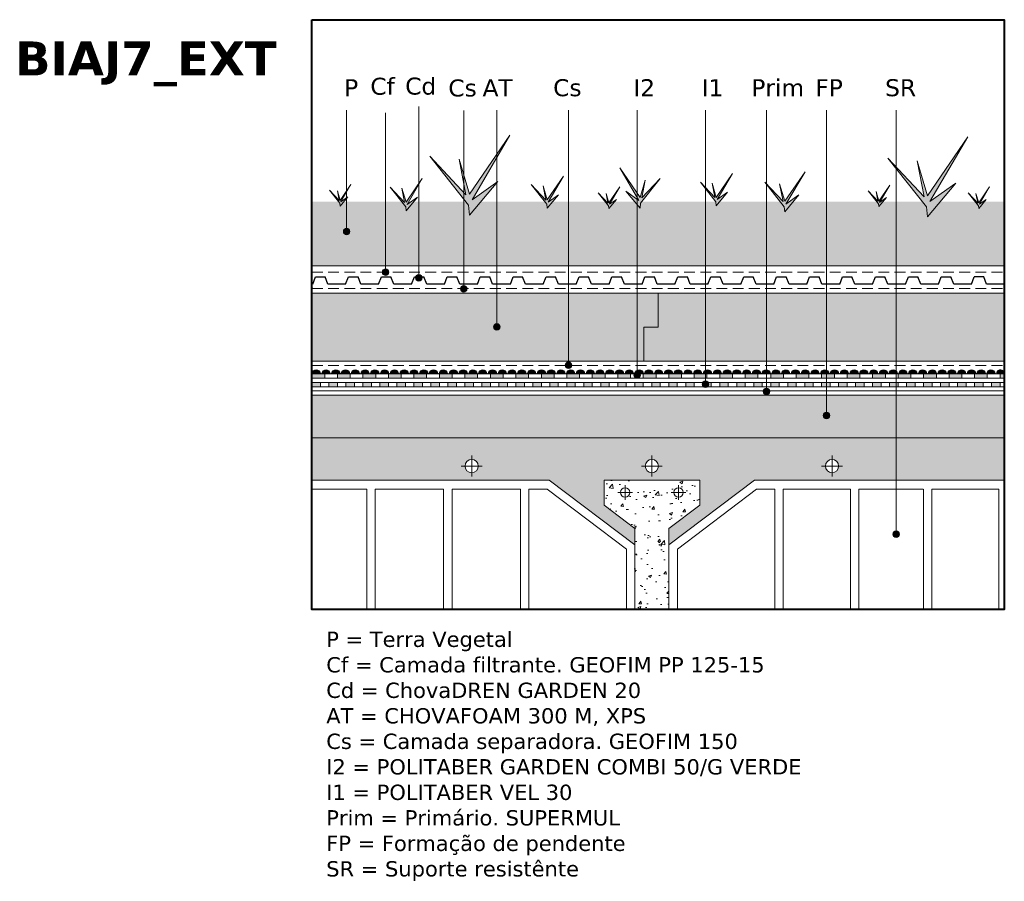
# Model space of a CAD drawing. Header units: metres. Extents: x 321 to 537, y 134 to 342.
# Tile 4 of 9: x 321 to 436, y 241 to 342. Entities that reach past the tile are written whole.
import ezdxf

# ---------------------------------------------------------------- set-up
doc = ezdxf.new("R2010")
doc.units = ezdxf.units.M
doc.header["$LTSCALE"] = 0.2
doc.linetypes.add('TRAZOS2', pattern=[9.525, 6.35, -3.175])
doc.layers.get('0').update_dxf_attribs({"lineweight": 13})
doc.layers.add('Sombreados', color=7, linetype='Continuous', lineweight=13)
doc.layers.add('Textos', color=7, linetype='Continuous')

msp = doc.modelspace()

# ---------------------------------------------------------------- hatches: boundary and pattern name
for points in [[(354.96, 300.69), (355.34, 300.69, -1), (355.58, 300.69), (355.96, 300.69, 1)], [(356.11, 300.69), (356.49, 300.69, -1), (356.73, 300.69), (357.11, 300.69, 1)], [(357.26, 300.69), (357.64, 300.69, -1), (357.88, 300.69), (358.26, 300.69, 1)], [(358.41, 300.69), (358.79, 300.69, -1), (359.04, 300.69), (359.41, 300.69, 1)], [(359.56, 300.69), (359.94, 300.69, -1), (360.19, 300.69), (360.56, 300.69, 1)], [(360.71, 300.69), (361.09, 300.69, -1), (361.34, 300.69), (361.71, 300.69, 1)], [(361.86, 300.69), (362.24, 300.69, -1), (362.49, 300.69), (362.86, 300.69, 1)], [(363.01, 300.69), (363.39, 300.69, -1), (363.64, 300.69), (364.01, 300.69, 1)], [(364.16, 300.69), (364.54, 300.69, -1), (364.79, 300.69), (365.16, 300.69, 1)], [(365.32, 300.69), (365.69, 300.69, -1), (365.94, 300.69), (366.32, 300.69, 1)], [(366.47, 300.69), (366.84, 300.69, -1), (367.09, 300.69), (367.47, 300.69, 1)], [(367.62, 300.69), (367.99, 300.69, -1), (368.24, 300.69), (368.62, 300.69, 1)], [(368.77, 300.69), (369.14, 300.69, -1), (369.39, 300.69), (369.77, 300.69, 1)], [(369.92, 300.69), (370.29, 300.69, -1), (370.54, 300.69), (370.92, 300.69, 1)], [(371.11, 300.69), (371.49, 300.69, -1), (371.73, 300.69), (372.11, 300.69, 1)], [(372.26, 300.69), (372.64, 300.69, -1), (372.88, 300.69), (373.26, 300.69, 1)], [(373.41, 300.69), (373.79, 300.69, -1), (374.04, 300.69), (374.41, 300.69, 1)], [(374.56, 300.69), (374.94, 300.69, -1), (375.19, 300.69), (375.56, 300.69, 1)], [(375.71, 300.69), (376.09, 300.69, -1), (376.34, 300.69), (376.71, 300.69, 1)], [(376.86, 300.69), (377.24, 300.69, -1), (377.49, 300.69), (377.86, 300.69, 1)], [(378.01, 300.69), (378.39, 300.69, -1), (378.64, 300.69), (379.01, 300.69, 1)], [(379.16, 300.69), (379.54, 300.69, -1), (379.79, 300.69), (380.16, 300.69, 1)], [(380.32, 300.69), (380.69, 300.69, -1), (380.94, 300.69), (381.32, 300.69, 1)], [(381.47, 300.69), (381.84, 300.69, -1), (382.09, 300.69), (382.47, 300.69, 1)], [(382.62, 300.69), (382.99, 300.69, -1), (383.24, 300.69), (383.62, 300.69, 1)], [(383.77, 300.69), (384.14, 300.69, -1), (384.39, 300.69), (384.77, 300.69, 1)], [(384.92, 300.69), (385.29, 300.69, -1), (385.54, 300.69), (385.92, 300.69, 1)], [(386.07, 300.69), (386.45, 300.69, -1), (386.69, 300.69), (387.07, 300.69, 1)], [(387.22, 300.69), (387.6, 300.69, -1), (387.84, 300.69), (388.22, 300.69, 1)], [(388.37, 300.69), (388.75, 300.69, -1), (388.99, 300.69), (389.37, 300.69, 1)], [(389.52, 300.69), (389.9, 300.69, -1), (390.14, 300.69), (390.52, 300.69, 1)], [(390.67, 300.69), (391.05, 300.69, -1), (391.29, 300.69), (391.67, 300.69, 1)], [(391.82, 300.69), (392.2, 300.69, -1), (392.44, 300.69), (392.82, 300.69, 1)], [(392.97, 300.69), (393.35, 300.69, -1), (393.59, 300.69), (393.97, 300.69, 1)], [(394.12, 300.69), (394.5, 300.69, -1), (394.74, 300.69), (395.12, 300.69, 1)], [(395.27, 300.69), (395.65, 300.69, -1), (395.89, 300.69), (396.27, 300.69, 1)], [(396.42, 300.69), (396.8, 300.69, -1), (397.05, 300.69), (397.42, 300.69, 1)], [(397.57, 300.69), (397.95, 300.69, -1), (398.2, 300.69), (398.57, 300.69, 1)], [(398.72, 300.69), (399.1, 300.69, -1), (399.35, 300.69), (399.72, 300.69, 1)], [(399.87, 300.69), (400.25, 300.69, -1), (400.5, 300.69), (400.87, 300.69, 1)], [(401.02, 300.69), (401.4, 300.69, -1), (401.65, 300.69), (402.02, 300.69, 1)], [(402.18, 300.69), (402.55, 300.69, -1), (402.8, 300.69), (403.18, 300.69, 1)], [(403.33, 300.69), (403.7, 300.69, -1), (403.95, 300.69), (404.33, 300.69, 1)], [(404.48, 300.69), (404.85, 300.69, -1), (405.1, 300.69), (405.48, 300.69, 1)], [(405.63, 300.69), (406, 300.69, -1), (406.25, 300.69), (406.63, 300.69, 1)], [(406.78, 300.69), (407.15, 300.69, -1), (407.4, 300.69), (407.78, 300.69, 1)], [(407.93, 300.69), (408.31, 300.69, -1), (408.55, 300.69), (408.93, 300.69, 1)], [(409.08, 300.69), (409.46, 300.69, -1), (409.7, 300.69), (410.08, 300.69, 1)], [(410.23, 300.69), (410.61, 300.69, -1), (410.85, 300.69), (411.23, 300.69, 1)], [(411.38, 300.69), (411.76, 300.69, -1), (412, 300.69), (412.38, 300.69, 1)], [(412.53, 300.69), (412.91, 300.69, -1), (413.15, 300.69), (413.53, 300.69, 1)], [(413.68, 300.69), (414.06, 300.69, -1), (414.3, 300.69), (414.68, 300.69, 1)], [(414.83, 300.69), (415.21, 300.69, -1), (415.45, 300.69), (415.83, 300.69, 1)], [(415.98, 300.69), (416.36, 300.69, -1), (416.6, 300.69), (416.98, 300.69, 1)], [(417.13, 300.69), (417.51, 300.69, -1), (417.75, 300.69), (418.13, 300.69, 1)], [(418.28, 300.69), (418.66, 300.69, -1), (418.91, 300.69), (419.28, 300.69, 1)], [(419.43, 300.69), (419.81, 300.69, -1), (420.06, 300.69), (420.43, 300.69, 1)], [(420.58, 300.69), (420.96, 300.69, -1), (421.21, 300.69), (421.58, 300.69, 1)], [(421.73, 300.69), (422.11, 300.69, -1), (422.36, 300.69), (422.73, 300.69, 1)], [(422.88, 300.69), (423.26, 300.69, -1), (423.51, 300.69), (423.88, 300.69, 1)], [(424.03, 300.69), (424.41, 300.69, -1), (424.66, 300.69), (425.03, 300.69, 1)], [(425.19, 300.69), (425.56, 300.69, -1), (425.81, 300.69), (426.19, 300.69, 1)], [(426.34, 300.69), (426.71, 300.69, -1), (426.96, 300.69), (427.34, 300.69, 1)], [(427.49, 300.69), (427.86, 300.69, -1), (428.11, 300.69), (428.49, 300.69, 1)], [(428.64, 300.69), (429.01, 300.69, -1), (429.26, 300.69), (429.64, 300.69, 1)], [(429.79, 300.69), (430.16, 300.69, -1), (430.41, 300.69), (430.79, 300.69, 1)], [(430.94, 300.69), (431.32, 300.69, -1), (431.56, 300.69), (431.94, 300.69, 1)], [(432.09, 300.69), (432.47, 300.69, -1), (432.71, 300.69), (433.09, 300.69, 1)], [(433.24, 300.69), (433.62, 300.69, -1), (433.86, 300.69), (434.24, 300.69, 1)], [(434.39, 300.69), (434.77, 300.69, -1), (435.01, 300.69), (435.39, 300.69, 1)]]:
    msp.add_hatch(color=1).paths.add_polyline_path(points)
at = {"layer": 'Sombreados'}
for color, points in [(85, [(376.84, 323.35), (373.8, 321.18), (378.25, 328.8), (373.51, 321.85), (372.3, 325.97), (373.09, 321.77), (368.85, 326.3), (373.38, 320.56), (373.51, 319.39)]), (85, [(430.75, 323.13), (427.71, 320.97), (432.17, 328.58), (427.42, 321.63), (426.21, 325.75), (427.01, 321.55), (422.76, 326.08), (427.3, 320.34), (427.42, 319.18)]), (85, [(391.92, 322.2), (393.45, 321.11), (391.21, 324.93), (393.59, 321.45), (394.2, 323.51), (393.8, 321.4), (395.93, 323.68), (393.65, 320.8), (393.59, 320.21)]), (85, [(367.38, 321.49), (366.15, 320.62), (367.95, 323.68), (366.04, 320.89), (365.55, 322.55), (365.87, 320.86), (364.16, 322.68), (365.99, 320.37), (366.04, 319.9)]), (85, [(383.99, 321.78), (382.77, 320.91), (384.56, 323.97), (382.65, 321.18), (382.17, 322.84), (382.49, 321.15), (380.78, 322.97), (382.6, 320.66), (382.65, 320.19)]), (85, [(403.89, 322.07), (402.67, 321.2), (404.46, 324.27), (402.55, 321.47), (402.07, 323.13), (402.38, 321.44), (400.68, 323.26), (402.5, 320.95), (402.55, 320.48)]), (85, [(412.29, 321.76), (410.76, 320.67), (413, 324.49), (410.62, 321.01), (410.01, 323.07), (410.41, 320.97), (408.28, 323.24), (410.55, 320.36), (410.62, 319.78)]), (85, [(359.17, 321.52), (358.35, 320.94), (359.55, 322.98), (358.27, 321.11), (357.95, 322.22), (358.16, 321.09), (357.02, 322.31), (358.24, 320.77), (358.27, 320.45)]), (85, [(390.81, 321.23), (389.99, 320.65), (391.19, 322.69), (389.91, 320.82), (389.59, 321.93), (389.8, 320.8), (388.66, 322.02), (389.88, 320.48), (389.91, 320.16)]), (85, [(422.59, 321.44), (421.77, 320.86), (422.97, 322.91), (421.69, 321.04), (421.37, 322.15), (421.58, 321.02), (420.44, 322.24), (421.66, 320.7), (421.69, 320.38)]), (85, [(434.34, 321.23), (433.53, 320.65), (434.72, 322.69), (433.45, 320.82), (433.12, 321.93), (433.34, 320.8), (432.19, 322.02), (433.41, 320.48), (433.45, 320.16)]), (1, [(436.46, 300.96, 0.748939), (435.54, 300.69), (435.92, 300.69, -1), (436.16, 300.69), (436.46, 300.69)])]:
    msp.add_hatch(color=color, dxfattribs=at).paths.add_polyline_path(points)
h = msp.add_hatch(dxfattribs=at)
h.set_pattern_fill('AR-CONC', color=37, scale=0.005, style=0)
h.set_pattern_definition([(50, (0, -3.8066), (0.9109233, -0.0796954), [0.09525, -1.04775]), (355, (0, -3.8066), (-0.1762141, 0.9552832), [0.0762, -0.8382]), (100.451, (0.0759, -3.8132), (0.7347125, 0.8755834), [0.08095, -0.89045]), (46.1842, (0, -3.5526), (1.3553952, -0.2102116), [0.142875, -1.571625]), (96.6356, (0.113, -3.5701), (1.1870212, 1.2371278), [0.121425, -1.335675]), (351.184, (0, -3.5526), (1.187023, 1.2371256), [0.1143, -1.2573]), (21, (0.127, -3.6161), (0.7580744, -0.5113276), [0.09525, -1.04775]), (326, (0.127, -3.6161), (0.3090101, 0.9209398), [0.0762, -0.8382]), (71.4514, (0.1902, -3.6587), (1.0670825, 0.4096143), [0.08095, -0.89045]), (37.5, (0, -3.80656), (0.01544302, 0.4227752), [0, -0.82804, 0, -0.8509, 0, -0.841375]), (7.5, (0, -3.80656), (0.3340983, 0.50090287), [0, -0.48514, 0, -0.80899, 0, -0.320675]), (327.5, (-0.2832, -3.80656), (0.67795298, -0.02864372), [0, -0.3175, 0, -0.9906, 0, -1.31445]), (317.5, (-0.4102, -3.80656), (0.7406459, 0.12713246), [0, -0.41275, 0, -0.65786, 0, -0.93345])])
edge = h.paths.add_edge_path()
edge.add_spline(control_points=[(354.96, 320.09), (355.44, 320.17), (356.58, 320.28), (359.52, 319.25), (364.81, 321.07), (371.61, 318.58), (379.91, 320.98), (388.16, 318.3), (397.03, 321.03), (405.61, 318.84), (414, 320.47), (421.82, 318.76), (428.73, 320.24), (432.54, 319.1), (435.61, 318.9), (436.46, 318.95)], knot_values=[0.94649, 0.94649, 0.94649, 0.94649, 2.3838, 4.397216, 10.010162, 18.150087, 24.967238, 35.072733, 42.900983, 51.880628, 60.905523, 67.906679, 75.879721, 80.207777, 82.145576, 82.145576, 82.145576, 82.145576], degree=3, periodic=0)
edge.add_line((436.46, 318.95), (436.46, 320.96))
edge.add_line((436.46, 320.96), (354.96, 320.96))
edge.add_line((354.96, 320.96), (354.96, 320.09))
h = msp.add_hatch(dxfattribs=at)
h.set_pattern_fill('AR-SAND', color=37, scale=0.02, style=0)
h.set_pattern_definition([(37.5, (0, -3.8066), (-0.0320006, 0.9788265), [0, -0.77216, 0, -0.8636, 0, -0.8255]), (7.5, (0, -3.8066), (0.8990466, 1.4336502), [0, -0.41656, 0, -0.69596, 0, -0.2667]), (327.5, (-0.6248, -3.8066), (1.5819847, 0.0028744), [0, -0.254, 0, -0.9144, 0, -1.1938]), (317.5, (-0.6248, -3.8066), (1.527113, 0.4458586), [0, -0.127, 0, -0.59944, 0, -0.6858])])
edge = h.paths.add_edge_path()
edge.add_spline(control_points=[(436.46, 318.95), (435.61, 318.9), (432.54, 319.1), (428.73, 320.24), (421.82, 318.76), (414, 320.47), (405.61, 318.84), (397.03, 321.03), (388.16, 318.3), (379.91, 320.98), (371.61, 318.58), (364.81, 321.07), (359.52, 319.25), (356.58, 320.28), (355.44, 320.17), (354.96, 320.09)], knot_values=[0.94649, 0.94649, 0.94649, 0.94649, 2.884288, 7.212344, 15.185386, 22.186543, 31.211438, 40.191082, 48.019333, 58.124828, 64.941978, 73.081903, 78.694849, 80.708266, 82.145576, 82.145576, 82.145576, 82.145576], degree=3, periodic=0)
edge.add_line((354.96, 320.09), (354.96, 313.4))
edge.add_line((354.96, 313.4), (436.46, 313.4))
edge.add_line((436.46, 313.4), (436.46, 318.95))
at = {"layer": 'Sombreados', "lineweight": 13}
h = msp.add_hatch(dxfattribs=at)
h.set_pattern_fill('HONEY', color=256, scale=0.25, angle=90, style=0)
h.set_pattern_definition([(90, (0, -21.2545), (-0.6874075, 1.190625), [0.79375, -1.5875]), (210, (0, -21.2545), (-0.68740775, -1.1906249), [0.79375, -1.5875]), (150, (0, -21.2545), (-1.37481525, 1e-07), [-1.5875, 0.79375])])
h.paths.add_polyline_path([(436.46, 310.19), (354.96, 310.19), (354.96, 302.19), (436.46, 302.19)])
at = {"layer": 'Sombreados'}
h = msp.add_hatch(color=1, dxfattribs=at)
h.paths.add_polyline_path([(356.46, 300.69), (354.96, 300.69), (354.96, 300.19), (356.46, 300.19)])
h.paths.add_polyline_path([(359.46, 300.69), (357.96, 300.69), (357.96, 300.19), (359.46, 300.19)])
h.paths.add_polyline_path([(362.46, 300.69), (360.96, 300.69), (360.96, 300.19), (362.46, 300.19)])
h.paths.add_polyline_path([(365.46, 300.69), (363.96, 300.69), (363.96, 300.19), (365.46, 300.19)])
h.paths.add_polyline_path([(368.46, 300.69), (366.96, 300.69), (366.96, 300.19), (368.46, 300.19)])
h.paths.add_polyline_path([(371.46, 300.69), (369.96, 300.69), (369.96, 300.19), (371.46, 300.19)])
h.paths.add_polyline_path([(374.46, 300.69), (372.96, 300.69), (372.96, 300.19), (374.46, 300.19)])
h.paths.add_polyline_path([(377.46, 300.69), (375.96, 300.69), (375.96, 300.19), (377.46, 300.19)])
h.paths.add_polyline_path([(380.46, 300.69), (378.96, 300.69), (378.96, 300.19), (380.46, 300.19)])
h.paths.add_polyline_path([(383.46, 300.69), (381.96, 300.69), (381.96, 300.19), (383.46, 300.19)])
h.paths.add_polyline_path([(386.46, 300.69), (384.96, 300.69), (384.96, 300.19), (386.46, 300.19)])
h.paths.add_polyline_path([(389.46, 300.69), (387.96, 300.69), (387.96, 300.19), (389.46, 300.19)])
h.paths.add_polyline_path([(392.46, 300.69), (390.96, 300.69), (390.96, 300.19), (392.46, 300.19)])
h.paths.add_polyline_path([(395.46, 300.69), (393.96, 300.69), (393.96, 300.19), (395.46, 300.19)])
h.paths.add_polyline_path([(398.46, 300.69), (396.96, 300.69), (396.96, 300.19), (398.46, 300.19)])
h.paths.add_polyline_path([(401.46, 300.69), (399.96, 300.69), (399.96, 300.19), (401.46, 300.19)])
h.paths.add_polyline_path([(404.46, 300.69), (402.96, 300.69), (402.96, 300.19), (404.46, 300.19)])
h.paths.add_polyline_path([(407.46, 300.69), (405.96, 300.69), (405.96, 300.19), (407.46, 300.19)])
h.paths.add_polyline_path([(410.46, 300.69), (408.96, 300.69), (408.96, 300.19), (410.46, 300.19)])
h.paths.add_polyline_path([(413.46, 300.69), (411.96, 300.69), (411.96, 300.19), (413.46, 300.19)])
h.paths.add_polyline_path([(416.46, 300.69), (414.96, 300.69), (414.96, 300.19), (416.46, 300.19)])
h.paths.add_polyline_path([(419.46, 300.69), (417.96, 300.69), (417.96, 300.19), (419.46, 300.19)])
h.paths.add_polyline_path([(422.46, 300.69), (420.96, 300.69), (420.96, 300.19), (422.46, 300.19)])
h.paths.add_polyline_path([(425.46, 300.69), (423.96, 300.69), (423.96, 300.19), (425.46, 300.19)])
h.paths.add_polyline_path([(428.46, 300.69), (426.96, 300.69), (426.96, 300.19), (428.46, 300.19)])
h.paths.add_polyline_path([(431.46, 300.69), (429.96, 300.69), (429.96, 300.19), (431.46, 300.19)])
h.paths.add_polyline_path([(434.46, 300.69), (432.96, 300.69), (432.96, 300.19), (434.46, 300.19)])
h.paths.add_polyline_path([(436.46, 300.69), (435.96, 300.69), (435.96, 300.19), (436.46, 300.19)])
at = {"layer": 'Sombreados', "lineweight": 13}
h = msp.add_hatch(color=1, dxfattribs=at)
h.paths.add_polyline_path([(355.96, 299.69), (354.96, 299.69), (354.96, 299.19), (355.96, 299.19)])
h.paths.add_polyline_path([(357.96, 299.69), (356.96, 299.69), (356.96, 299.19), (357.96, 299.19)])
h.paths.add_polyline_path([(359.96, 299.69), (358.96, 299.69), (358.96, 299.19), (359.96, 299.19)])
h.paths.add_polyline_path([(361.96, 299.69), (360.96, 299.69), (360.96, 299.19), (361.96, 299.19)])
h.paths.add_polyline_path([(363.96, 299.69), (362.96, 299.69), (362.96, 299.19), (363.96, 299.19)])
h.paths.add_polyline_path([(365.96, 299.69), (364.96, 299.69), (364.96, 299.19), (365.96, 299.19)])
h.paths.add_polyline_path([(367.96, 299.69), (366.96, 299.69), (366.96, 299.19), (367.96, 299.19)])
h.paths.add_polyline_path([(369.96, 299.69), (368.96, 299.69), (368.96, 299.19), (369.96, 299.19)])
h.paths.add_polyline_path([(371.96, 299.69), (370.96, 299.69), (370.96, 299.19), (371.96, 299.19)])
h.paths.add_polyline_path([(373.96, 299.69), (372.96, 299.69), (372.96, 299.19), (373.96, 299.19)])
h.paths.add_polyline_path([(375.96, 299.69), (374.96, 299.69), (374.96, 299.19), (375.96, 299.19)])
h.paths.add_polyline_path([(377.96, 299.69), (376.96, 299.69), (376.96, 299.19), (377.96, 299.19)])
h.paths.add_polyline_path([(379.96, 299.69), (378.96, 299.69), (378.96, 299.19), (379.96, 299.19)])
h.paths.add_polyline_path([(381.96, 299.69), (380.96, 299.69), (380.96, 299.19), (381.96, 299.19)])
h.paths.add_polyline_path([(383.96, 299.69), (382.96, 299.69), (382.96, 299.19), (383.96, 299.19)])
h.paths.add_polyline_path([(385.96, 299.69), (384.96, 299.69), (384.96, 299.19), (385.96, 299.19)])
h.paths.add_polyline_path([(387.96, 299.69), (386.96, 299.69), (386.96, 299.19), (387.96, 299.19)])
h.paths.add_polyline_path([(389.96, 299.69), (388.96, 299.69), (388.96, 299.19), (389.96, 299.19)])
h.paths.add_polyline_path([(391.96, 299.69), (390.96, 299.69), (390.96, 299.19), (391.96, 299.19)])
h.paths.add_polyline_path([(393.96, 299.69), (392.96, 299.69), (392.96, 299.19), (393.96, 299.19)])
h.paths.add_polyline_path([(395.96, 299.69), (394.96, 299.69), (394.96, 299.19), (395.96, 299.19)])
h.paths.add_polyline_path([(397.96, 299.69), (396.96, 299.69), (396.96, 299.19), (397.96, 299.19)])
h.paths.add_polyline_path([(399.96, 299.69), (398.96, 299.69), (398.96, 299.19), (399.96, 299.19)])
h.paths.add_polyline_path([(401.96, 299.69), (400.96, 299.69), (400.96, 299.19), (401.96, 299.19)])
h.paths.add_polyline_path([(403.96, 299.69), (402.96, 299.69), (402.96, 299.19), (403.96, 299.19)])
h.paths.add_polyline_path([(405.96, 299.69), (404.96, 299.69), (404.96, 299.19), (405.96, 299.19)])
h.paths.add_polyline_path([(407.96, 299.69), (406.96, 299.69), (406.96, 299.19), (407.96, 299.19)])
h.paths.add_polyline_path([(409.96, 299.69), (408.96, 299.69), (408.96, 299.19), (409.96, 299.19)])
h.paths.add_polyline_path([(411.96, 299.69), (410.96, 299.69), (410.96, 299.19), (411.96, 299.19)])
h.paths.add_polyline_path([(413.96, 299.69), (412.96, 299.69), (412.96, 299.19), (413.96, 299.19)])
h.paths.add_polyline_path([(415.96, 299.69), (414.96, 299.69), (414.96, 299.19), (415.96, 299.19)])
h.paths.add_polyline_path([(417.96, 299.69), (416.96, 299.69), (416.96, 299.19), (417.96, 299.19)])
h.paths.add_polyline_path([(419.96, 299.69), (418.96, 299.69), (418.96, 299.19), (419.96, 299.19)])
h.paths.add_polyline_path([(421.96, 299.69), (420.96, 299.69), (420.96, 299.19), (421.96, 299.19)])
h.paths.add_polyline_path([(423.96, 299.69), (422.96, 299.69), (422.96, 299.19), (423.96, 299.19)])
h.paths.add_polyline_path([(425.96, 299.69), (424.96, 299.69), (424.96, 299.19), (425.96, 299.19)])
h.paths.add_polyline_path([(427.96, 299.69), (426.96, 299.69), (426.96, 299.19), (427.96, 299.19)])
h.paths.add_polyline_path([(429.96, 299.69), (428.96, 299.69), (428.96, 299.19), (429.96, 299.19)])
h.paths.add_polyline_path([(431.96, 299.69), (430.96, 299.69), (430.96, 299.19), (431.96, 299.19)])
h.paths.add_polyline_path([(433.96, 299.69), (432.96, 299.69), (432.96, 299.19), (433.96, 299.19)])
h.paths.add_polyline_path([(435.96, 299.69), (434.96, 299.69), (434.96, 299.19), (435.96, 299.19)])
h = msp.add_hatch(dxfattribs=at)
h.set_pattern_fill('AR-CONC', color=256, scale=0.01, angle=90, style=0)
h.set_pattern_definition([(140, (0, -22.7545), (0.159391, 1.8218467), [0.1905, -2.0955]), (85, (0, -22.7545), (-1.9105664, -0.352428), [0.1524, -1.6764]), (190.451, (0.0133, -22.6027), (-1.751167, 1.469425), [0.1619, -1.7809]), (136.1842, (-0.508, -22.7545), (0.420423, 2.71079), [0.28575, -3.14325]), (186.6356, (-0.473, -22.5286), (-2.474256, 2.374042), [0.24285, -2.67135]), (81.184, (-0.508, -22.7545), (-2.474251, 2.374046), [0.2286, -2.5146]), (111, (-0.381, -22.5005), (1.022655, 1.516149), [0.1905, -2.0955]), (56, (-0.381, -22.5005), (-1.8418797, 0.61802), [0.1524, -1.6764]), (161.4514, (-0.2958, -22.3742), (-0.8192286, 2.134165), [0.1619, -1.7809]), (127.5, (0, -22.7545), (-0.8455504, 0.030886), [0, -1.65608, 0, -1.7018, 0, -1.68275]), (97.5, (0, -22.7545), (-1.0018057, 0.6681966), [0, -0.97028, 0, -1.61798, 0, -0.64135]), (57.5, (-3e-17, -23.32094), (0.0572874, 1.35590595), [0, -0.635, 0, -1.9812, 0, -2.6289]), (47.5, (-5e-17, -23.5749), (-0.254265, 1.4812918), [0, -0.8255, 0, -1.31572, 0, -1.8669])])
h.paths.add_polyline_path([(436.46, 298.19), (354.96, 298.19), (354.96, 293.19), (436.46, 293.19)])
h = msp.add_hatch(dxfattribs=at)
h.set_pattern_fill('AR-CONC', color=256, scale=0.01, style=0)
h.set_pattern_definition([(50, (-19715.8022, -13667.6727), (1.82184669, -0.159390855), [0.1905, -2.0955]), (355, (-19715.8022, -13667.6727), (-0.35242826, 1.91056643), [0.1524, -1.6764]), (100.451, (-19715.6504, -13667.686), (1.46942502, 1.75116688), [0.1619, -1.7809]), (46.1842, (-19715.8022, -13667.1647), (2.7107904, -0.42042328), [0.28575, -3.14325]), (96.6356, (-19715.5763, -13667.1997), (2.37404234, 2.47425556), [0.24285, -2.67135]), (351.184, (-19715.8022, -13667.1647), (2.37404606, 2.47425118), [0.2286, -2.5146]), (21, (-19715.5482, -13667.2917), (1.5161488, -1.022655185), [0.1905, -2.0955]), (326, (-19715.5482, -13667.2917), (0.61802028, 1.84187966), [0.1524, -1.6764]), (71.4514, (-19715.4219, -13667.3769), (2.13416491, 0.81922858), [0.1619, -1.7809]), (37.5, (-19715.8022, -13667.67267), (0.030886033, 0.845550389), [0, -1.65608, 0, -1.7018, 0, -1.68275]), (7.5, (-19715.8022, -13667.6727), (0.668196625, 1.001805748), [0, -0.97028, 0, -1.61798, 0, -0.64135]), (327.5, (-19716.36864, -13667.67267), (1.355905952, -0.05728744), [0, -0.635, 0, -1.9812, 0, -2.6289]), (317.5, (-19716.6226, -13667.6727), (1.481291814, 0.25426491), [0, -0.8255, 0, -1.31572, 0, -1.8669])])
h.paths.add_polyline_path([(436.46, 293.19), (354.96, 293.19), (354.96, 288.19), (361.9, 288.19), (382.89, 288.19), (392.97, 280.59), (392.97, 282.52), (389.34, 285.26), (389.34, 288.19), (400.6, 288.19), (400.6, 285.26), (396.97, 282.52), (396.97, 280.59), (407.05, 288.19), (436.46, 288.19)])
h.paths.add_polyline_path([(395.75, 289.86, -1), (394.19, 289.86, -1)], flags=16)
h.paths.add_polyline_path([(415.4, 289.86, -1), (416.96, 289.86, -1)], flags=16)
h.paths.add_polyline_path([(374.54, 289.86, -1), (372.98, 289.86, -1)], flags=16)
h = msp.add_hatch(dxfattribs=at)
h.set_pattern_fill('AR-CONC', color=256, scale=0.02, style=0)
h.set_pattern_definition([(50, (0, -22.7545), (3.643693, -0.318782), [0.381, -4.191]), (355, (0, -22.7545), (-0.704857, 3.821133), [0.3048, -3.3528]), (100.451, (0.3036, -22.781), (2.93885, 3.502334), [0.3238, -3.5618]), (46.1842, (0, -21.7385), (5.42158, -0.840847), [0.5715, -6.2865]), (96.6356, (0.452, -21.8086), (4.748085, 4.94851), [0.4857, -5.3427]), (351.184, (0, -21.7385), (4.74809, 4.9485), [0.4572, -5.0292]), (21, (0.508, -21.9925), (3.032298, -2.04531), [0.381, -4.191]), (326, (0.508, -21.9925), (1.23604, 3.68376), [0.3048, -3.3528]), (71.4514, (0.7607, -22.163), (4.26833, 1.638457), [0.3238, -3.5618]), (37.5, (0, -22.7545), (0.061772, 1.6911008), [0, -3.31216, 0, -3.4036, 0, -3.3655]), (7.5, (0, -22.7545), (1.336393, 2.0036115), [0, -1.94056, 0, -3.23596, 0, -1.2827]), (327.5, (-1.1328, -22.7545), (2.711812, -0.114575), [0, -1.27, 0, -3.9624, 0, -5.2578]), (317.5, (-1.6408, -22.7545), (2.962584, 0.50853), [0, -1.651, 0, -2.63144, 0, -3.7338])])
h.paths.add_polyline_path([(391.28, 286.76, -1), (392.37, 286.76, -1)], flags=16)
h.paths.add_polyline_path([(397.57, 286.76, -1), (398.66, 286.76, -1)], flags=16)
h.paths.add_polyline_path([(393.94, 264.69, 0.682969), (393.08, 265.24), (393.08, 264.69)], flags=16)
h.paths.add_polyline_path([(390.07, 264.69, -1), (388.98, 264.69, -1)], flags=16)
h.paths.add_polyline_path([(399.55, 264.69, 6.849753), (399.87, 264.69, 0.414214), (400.41, 264.15), (400.41, 264.69)], flags=16)
h.paths.add_polyline_path([(392.97, 272.97), (396.97, 272.97), (396.97, 282.52), (400.6, 285.26), (400.6, 288.19), (389.34, 288.19), (389.34, 285.26), (392.97, 282.52)])
at = {"layer": 'Textos', "lineweight": 18}
for points in [[(359.42, 317.45, 1), (358.65, 317.45, 1)], [(364.02, 312.67, 1), (363.25, 312.67, 1)], [(367.92, 312.01, 1), (367.16, 312.01, 1)], [(373.2, 310.71, 1), (372.43, 310.71, 1)], [(377.12, 306.22, 1), (376.35, 306.22, 1)], [(385.54, 301.71, 1), (384.77, 301.71, 1)], [(393.62, 300.57, 1), (392.86, 300.57, 1)], [(401.66, 299.49, 1), (400.9, 299.49, 1)], [(408.86, 298.63, 1), (408.09, 298.63, 1)], [(415.92, 295.8, 1), (415.15, 295.8, 1)], [(424.12, 281.85, 1), (423.35, 281.85, 1)]]:
    msp.add_hatch(color=256, dxfattribs=at).paths.add_polyline_path(points)

# ---------------------------------------------------------------- linework, layer by layer
msp.add_line((354.96, 313.4), (436.46, 313.4))
at = {"linetype": 'TRAZOS2', "lineweight": 20}
for p, q in [((354.96, 312.68), (436.46, 312.68)), ((354.96, 310.74), (436.46, 310.74)), ((354.96, 301.69), (436.46, 301.69))]:
    msp.add_line(p, q, dxfattribs=at)
at = {"lineweight": 25}
for p, q in [((355.05, 311.27), (355.38, 312.13)), ((355.38, 312.13), (356.5, 312.13)), ((356.84, 311.27), (356.5, 312.13)), ((358.92, 311.27), (359.26, 312.13)), ((359.26, 312.13), (360.38, 312.13)), ((360.72, 311.27), (360.38, 312.13)), ((362.8, 311.27), (363.14, 312.13)), ((363.14, 312.13), (364.26, 312.13)), ((364.59, 311.27), (364.26, 312.13)), ((366.68, 311.27), (367.01, 312.13)), ((367.01, 312.13), (368.13, 312.13)), ((368.47, 311.27), (368.13, 312.13)), ((370.55, 311.27), (370.89, 312.13)), ((370.89, 312.13), (372.01, 312.13)), ((372.35, 311.27), (372.01, 312.13)), ((374.43, 311.27), (374.77, 312.13)), ((374.77, 312.13), (375.89, 312.13)), ((376.22, 311.27), (375.89, 312.13)), ((378.31, 311.27), (378.64, 312.13)), ((378.64, 312.13), (379.76, 312.13)), ((380.1, 311.27), (379.76, 312.13)), ((382.18, 311.27), (382.52, 312.13)), ((382.52, 312.13), (383.64, 312.13)), ((383.98, 311.27), (383.64, 312.13)), ((386.06, 311.27), (386.4, 312.13)), ((386.4, 312.13), (387.52, 312.13)), ((387.85, 311.27), (387.52, 312.13)), ((389.94, 311.27), (390.27, 312.13)), ((390.27, 312.13), (391.4, 312.13)), ((391.73, 311.27), (391.4, 312.13)), ((393.81, 311.27), (394.15, 312.13)), ((394.15, 312.13), (395.27, 312.13)), ((395.61, 311.27), (395.27, 312.13)), ((397.69, 311.27), (398.03, 312.13)), ((398.03, 312.13), (399.15, 312.13)), ((399.49, 311.27), (399.15, 312.13)), ((401.57, 311.27), (401.91, 312.13)), ((401.91, 312.13), (403.03, 312.13)), ((403.36, 311.27), (403.03, 312.13)), ((405.45, 311.27), (405.78, 312.13)), ((405.78, 312.13), (406.9, 312.13)), ((407.24, 311.27), (406.9, 312.13)), ((409.32, 311.27), (409.66, 312.13)), ((409.66, 312.13), (410.78, 312.13)), ((411.12, 311.27), (410.78, 312.13)), ((413.2, 311.27), (413.54, 312.13)), ((413.54, 312.13), (414.66, 312.13)), ((414.99, 311.27), (414.66, 312.13)), ((417.08, 311.27), (417.41, 312.13)), ((417.41, 312.13), (418.53, 312.13)), ((418.87, 311.27), (418.53, 312.13)), ((420.95, 311.27), (421.29, 312.13)), ((421.29, 312.13), (422.41, 312.13)), ((422.75, 311.27), (422.41, 312.13)), ((424.83, 311.27), (425.17, 312.13)), ((425.17, 312.13), (426.29, 312.13)), ((426.62, 311.27), (426.29, 312.13)), ((428.71, 311.27), (429.04, 312.13)), ((429.04, 312.13), (430.16, 312.13)), ((430.5, 311.27), (430.16, 312.13)), ((432.58, 311.27), (432.92, 312.13)), ((434.04, 312.13), (432.92, 312.13)), ((354.96, 311.49), (354.96, 309.99)), ((355.05, 310.74), (354.96, 310.74)), ((358.92, 311.27), (356.84, 311.27)), ((362.8, 311.27), (360.72, 311.27)), ((366.68, 311.27), (364.59, 311.27)), ((370.55, 311.27), (368.47, 311.27)), ((374.43, 311.27), (372.35, 311.27)), ((378.31, 311.27), (376.22, 311.27)), ((382.18, 311.27), (380.1, 311.27)), ((386.06, 311.27), (383.98, 311.27)), ((389.94, 311.27), (387.85, 311.27)), ((393.81, 311.27), (391.73, 311.27)), ((397.69, 311.27), (395.61, 311.27)), ((401.57, 311.27), (399.49, 311.27)), ((405.45, 311.27), (403.36, 311.27)), ((409.32, 311.27), (407.24, 311.27)), ((413.2, 311.27), (411.12, 311.27)), ((417.08, 311.27), (414.99, 311.27)), ((420.95, 311.27), (418.87, 311.27)), ((424.83, 311.27), (422.75, 311.27)), ((428.71, 311.27), (426.62, 311.27)), ((432.58, 311.27), (430.5, 311.27)), ((436.46, 311.27), (434.38, 311.27)), ((436.46, 311.49), (436.46, 309.99))]:
    msp.add_line(p, q, dxfattribs=at)
at = {"lineweight": 13}
for p, q in [((354.96, 310.19), (436.46, 310.19)), ((354.96, 302.19), (436.46, 302.19)), ((354.96, 298.19), (436.46, 298.19)), ((354.96, 293.19), (436.46, 293.19))]:
    msp.add_line(p, q, dxfattribs=at)
at = {"lineweight": 20}
for p, q in [((395.71, 310.19), (395.71, 306.19)), ((395.71, 306.19), (394.01, 306.19)), ((394.01, 306.19), (394.01, 302.19)), ((354.96, 298.69), (436.39, 298.69))]:
    msp.add_line(p, q, dxfattribs=at)
at = {"color": 1, "lineweight": 13}
for p, q in [((354.96, 300.69), (436.46, 300.69)), ((356.46, 300.19), (356.46, 300.69)), ((356.46, 300.19), (356.46, 300.69)), ((357.96, 300.19), (357.96, 300.69)), ((359.46, 300.19), (359.46, 300.69)), ((360.96, 300.19), (360.96, 300.69)), ((362.46, 300.19), (362.46, 300.69)), ((363.96, 300.19), (363.96, 300.69)), ((365.46, 300.19), (365.46, 300.69)), ((366.96, 300.19), (366.96, 300.69)), ((368.46, 300.19), (368.46, 300.69)), ((369.96, 300.19), (369.96, 300.69)), ((371.46, 300.19), (371.46, 300.69)), ((372.96, 300.19), (372.96, 300.69)), ((374.46, 300.19), (374.46, 300.69)), ((375.96, 300.19), (375.96, 300.69)), ((377.46, 300.19), (377.46, 300.69)), ((378.96, 300.19), (378.96, 300.69)), ((380.46, 300.19), (380.46, 300.69)), ((381.96, 300.19), (381.96, 300.69)), ((383.46, 300.19), (383.46, 300.69)), ((384.96, 300.19), (384.96, 300.69)), ((386.46, 300.19), (386.46, 300.69)), ((387.96, 300.19), (387.96, 300.69)), ((389.46, 300.19), (389.46, 300.69)), ((390.96, 300.19), (390.96, 300.69)), ((392.46, 300.19), (392.46, 300.69)), ((393.96, 300.19), (393.96, 300.69)), ((395.46, 300.19), (395.46, 300.69)), ((396.96, 300.19), (396.96, 300.69)), ((398.46, 300.19), (398.46, 300.69)), ((399.96, 300.19), (399.96, 300.69)), ((401.46, 300.19), (401.46, 300.69)), ((402.96, 300.19), (402.96, 300.69)), ((404.46, 300.19), (404.46, 300.69)), ((405.96, 300.19), (405.96, 300.69)), ((407.46, 300.19), (407.46, 300.69)), ((408.96, 300.19), (408.96, 300.69)), ((410.46, 300.19), (410.46, 300.69)), ((411.96, 300.19), (411.96, 300.69)), ((413.46, 300.19), (413.46, 300.69)), ((414.96, 300.19), (414.96, 300.69)), ((416.46, 300.19), (416.46, 300.69)), ((417.96, 300.19), (417.96, 300.69)), ((419.46, 300.19), (419.46, 300.69)), ((420.96, 300.19), (420.96, 300.69)), ((422.46, 300.19), (422.46, 300.69)), ((423.96, 300.19), (423.96, 300.69)), ((425.46, 300.19), (425.46, 300.69)), ((426.96, 300.19), (426.96, 300.69)), ((428.46, 300.19), (428.46, 300.69)), ((429.96, 300.19), (429.96, 300.69)), ((431.46, 300.19), (431.46, 300.69)), ((432.96, 300.19), (432.96, 300.69)), ((434.46, 300.19), (434.46, 300.69)), ((435.96, 300.19), (435.96, 300.69)), ((354.96, 300.19), (436.46, 300.19)), ((354.96, 299.69), (436.46, 299.69)), ((354.96, 299.19), (436.46, 299.19))]:
    msp.add_line(p, q, dxfattribs=at)
at = {"color": 7, "linetype": 'Continuous', "lineweight": 18}
for p, q in [((373.76, 288.64), (373.76, 291.09)), ((394.97, 288.64), (394.97, 291.09)), ((416.18, 288.64), (416.18, 291.09)), ((372.53, 289.86), (374.98, 289.86)), ((393.74, 289.86), (396.19, 289.86)), ((417.4, 289.86), (414.95, 289.86)), ((391.82, 285.9), (391.82, 287.61)), ((398.11, 285.9), (398.11, 287.61)), ((361.4, 272.97), (361.4, 287.13)), ((362.4, 272.97), (362.4, 287.13)), ((370.45, 272.97), (370.45, 287.13)), ((371.45, 272.97), (371.45, 287.13)), ((379.5, 272.97), (379.5, 287.13)), ((380.5, 272.97), (380.5, 287.13)), ((390.97, 286.76), (392.68, 286.76)), ((398.97, 286.76), (397.25, 286.76)), ((409.43, 272.97), (409.43, 287.13)), ((410.43, 272.97), (410.43, 287.13)), ((418.34, 272.97), (418.34, 287.13)), ((419.34, 272.97), (419.34, 287.13)), ((426.96, 272.97), (426.96, 287.13)), ((427.92, 272.97), (427.92, 287.13)), ((435.82, 272.97), (435.82, 287.13)), ((391.97, 272.97), (391.97, 280.09)), ((397.97, 272.97), (397.97, 280.09))]:
    msp.add_line(p, q, dxfattribs=at)
at = {"linetype": 'Continuous', "lineweight": 18}
for p, q in [((354.96, 288.19), (361.9, 288.19)), ((382.89, 288.19), (361.9, 288.19)), ((392.97, 280.59), (382.89, 288.19)), ((396.97, 280.59), (407.05, 288.19)), ((407.05, 288.19), (436.46, 288.19)), ((361.4, 287.13), (354.96, 287.13)), ((362.4, 287.13), (370.45, 287.13)), ((371.45, 287.13), (379.5, 287.13)), ((380.5, 287.13), (382.64, 287.13)), ((391.97, 280.09), (382.64, 287.13)), ((397.97, 280.09), (407.3, 287.13)), ((409.43, 287.13), (407.3, 287.13)), ((418.34, 287.13), (410.43, 287.13)), ((419.34, 287.13), (426.92, 287.13)), ((435.82, 287.13), (427.92, 287.13))]:
    msp.add_line(p, q, dxfattribs=at)
at = {"lineweight": 18}
for p, q in [((389.34, 288.19), (389.34, 285.26)), ((389.34, 288.19), (400.6, 288.19)), ((400.6, 288.19), (400.6, 285.26)), ((392.97, 282.52), (389.34, 285.26)), ((396.97, 282.52), (400.6, 285.26)), ((392.97, 272.97), (392.97, 282.52)), ((396.97, 282.52), (396.97, 272.97))]:
    msp.add_line(p, q, dxfattribs=at)
at = {"lineweight": 40}
msp.add_lwpolyline([(354.96, 342.37), (436.46, 342.37), (436.46, 272.97), (354.96, 272.97)], close=True, dxfattribs=at)
msp.add_lwpolyline([(354.96, 342.37), (436.46, 342.37), (436.46, 272.97), (354.96, 272.97)], close=True, dxfattribs=at)
at = {"color": 85}
for points in [[(373.38, 320.56), (368.85, 326.3), (373.09, 321.77), (372.3, 325.97), (373.51, 321.85), (378.25, 328.8), (373.8, 321.18), (376.84, 323.35), (373.51, 319.39), (373.38, 320.56)], [(427.3, 320.34), (422.76, 326.08), (427.01, 321.55), (426.21, 325.75), (427.42, 321.63), (432.17, 328.58), (427.71, 320.97), (430.75, 323.13), (427.42, 319.18), (427.3, 320.34)], [(393.65, 320.8), (395.93, 323.68), (393.8, 321.4), (394.2, 323.51), (393.59, 321.45), (391.21, 324.93), (393.45, 321.11), (391.92, 322.2), (393.59, 320.21), (393.65, 320.8)], [(365.99, 320.37), (364.16, 322.68), (365.87, 320.86), (365.55, 322.55), (366.04, 320.89), (367.95, 323.68), (366.15, 320.62), (367.38, 321.49), (366.04, 319.9), (365.99, 320.37)], [(382.6, 320.66), (380.78, 322.97), (382.49, 321.15), (382.17, 322.84), (382.65, 321.18), (384.56, 323.97), (382.77, 320.91), (383.99, 321.78), (382.65, 320.19), (382.6, 320.66)], [(402.5, 320.95), (400.68, 323.26), (402.38, 321.44), (402.07, 323.13), (402.55, 321.47), (404.46, 324.27), (402.67, 321.2), (403.89, 322.07), (402.55, 320.48), (402.5, 320.95)], [(410.55, 320.36), (408.28, 323.24), (410.41, 320.97), (410.01, 323.07), (410.62, 321.01), (413, 324.49), (410.76, 320.67), (412.29, 321.76), (410.62, 319.78), (410.55, 320.36)], [(358.24, 320.77), (357.02, 322.31), (358.16, 321.09), (357.95, 322.22), (358.27, 321.11), (359.55, 322.98), (358.35, 320.94), (359.17, 321.52), (358.27, 320.45), (358.24, 320.77)], [(389.88, 320.48), (388.66, 322.02), (389.8, 320.8), (389.59, 321.93), (389.91, 320.82), (391.19, 322.69), (389.99, 320.65), (390.81, 321.23), (389.91, 320.16), (389.88, 320.48)], [(421.66, 320.7), (420.44, 322.24), (421.58, 321.02), (421.37, 322.15), (421.69, 321.04), (422.97, 322.91), (421.77, 320.86), (422.59, 321.44), (421.69, 320.38), (421.66, 320.7)], [(433.41, 320.48), (432.19, 322.02), (433.34, 320.8), (433.12, 321.93), (433.45, 320.82), (434.72, 322.69), (433.53, 320.65), (434.34, 321.23), (433.45, 320.16), (433.41, 320.48)]]:
    msp.add_lwpolyline(points, dxfattribs=at)
at = {"lineweight": 25}
msp.add_lwpolyline([(434.38, 311.27), (434.04, 312.13)], dxfattribs=at)
at = {"lineweight": 13}
msp.add_lwpolyline([(354.96, 310.19), (436.46, 310.19), (436.46, 302.19), (354.96, 302.19)], close=True, dxfattribs=at)
at = {"color": 1, "lineweight": 13}
for points in [[(355.96, 299.19), (355.96, 299.69)], [(356.96, 299.19), (356.96, 299.69)], [(357.96, 299.19), (357.96, 299.69)], [(358.96, 299.19), (358.96, 299.69)], [(359.96, 299.19), (359.96, 299.69)], [(360.96, 299.19), (360.96, 299.69)], [(361.96, 299.19), (361.96, 299.69)], [(362.96, 299.19), (362.96, 299.69)], [(363.96, 299.19), (363.96, 299.69)], [(364.96, 299.19), (364.96, 299.69)], [(365.96, 299.19), (365.96, 299.69)], [(366.96, 299.19), (366.96, 299.69)], [(367.96, 299.19), (367.96, 299.69)], [(368.96, 299.19), (368.96, 299.69)], [(368.96, 299.19), (368.96, 299.69)], [(368.96, 299.19), (368.96, 299.69)], [(369.96, 299.19), (369.96, 299.69)], [(369.96, 299.19), (369.96, 299.69)], [(369.96, 299.19), (369.96, 299.69)], [(370.96, 299.19), (370.96, 299.69)], [(371.96, 299.19), (371.96, 299.69)], [(372.96, 299.19), (372.96, 299.69)], [(373.96, 299.19), (373.96, 299.69)], [(374.96, 299.19), (374.96, 299.69)], [(375.96, 299.19), (375.96, 299.69)], [(376.96, 299.19), (376.96, 299.69)], [(377.96, 299.19), (377.96, 299.69)], [(378.96, 299.19), (378.96, 299.69)], [(379.96, 299.19), (379.96, 299.69)], [(380.96, 299.19), (380.96, 299.69)], [(381.96, 299.19), (381.96, 299.69)], [(382.96, 299.19), (382.96, 299.69)], [(383.96, 299.19), (383.96, 299.69)], [(384.96, 299.19), (384.96, 299.69)], [(385.96, 299.19), (385.96, 299.69)], [(386.96, 299.19), (386.96, 299.69)], [(387.96, 299.19), (387.96, 299.69)], [(388.96, 299.19), (388.96, 299.69)], [(389.96, 299.19), (389.96, 299.69)], [(390.96, 299.19), (390.96, 299.69)], [(391.96, 299.19), (391.96, 299.69)], [(392.96, 299.19), (392.96, 299.69)], [(393.96, 299.19), (393.96, 299.69)], [(394.96, 299.19), (394.96, 299.69)], [(395.96, 299.19), (395.96, 299.69)], [(396.96, 299.19), (396.96, 299.69)], [(397.96, 299.19), (397.96, 299.69)], [(398.96, 299.19), (398.96, 299.69)], [(399.96, 299.19), (399.96, 299.69)], [(400.96, 299.19), (400.96, 299.69)], [(401.96, 299.19), (401.96, 299.69)], [(402.96, 299.19), (402.96, 299.69)], [(403.96, 299.19), (403.96, 299.69)], [(404.96, 299.19), (404.96, 299.69)], [(405.96, 299.19), (405.96, 299.69)], [(406.96, 299.19), (406.96, 299.69)], [(407.96, 299.19), (407.96, 299.69)], [(408.96, 299.19), (408.96, 299.69)], [(409.96, 299.19), (409.96, 299.69)], [(410.96, 299.19), (410.96, 299.69)], [(411.96, 299.19), (411.96, 299.69)], [(412.96, 299.19), (412.96, 299.69)], [(413.96, 299.19), (413.96, 299.69)], [(414.96, 299.19), (414.96, 299.69)], [(415.96, 299.19), (415.96, 299.69)], [(416.96, 299.19), (416.96, 299.69)], [(417.96, 299.19), (417.96, 299.69)], [(418.96, 299.19), (418.96, 299.69)], [(419.96, 299.19), (419.96, 299.69)], [(420.96, 299.19), (420.96, 299.69)], [(421.96, 299.19), (421.96, 299.69)], [(422.96, 299.19), (422.96, 299.69)], [(423.96, 299.19), (423.96, 299.69)], [(424.96, 299.19), (424.96, 299.69)], [(425.96, 299.19), (425.96, 299.69)], [(426.96, 299.19), (426.96, 299.69)], [(427.96, 299.19), (427.96, 299.69)], [(428.96, 299.19), (428.96, 299.69)], [(429.96, 299.19), (429.96, 299.69)], [(430.96, 299.19), (430.96, 299.69)], [(431.96, 299.19), (431.96, 299.69)], [(432.96, 299.19), (432.96, 299.69)], [(433.96, 299.19), (433.96, 299.69)], [(434.96, 299.19), (434.96, 299.69)], [(435.96, 299.19), (435.96, 299.69)]]:
    msp.add_lwpolyline(points, dxfattribs=at)
at = {"color": 7, "linetype": 'Continuous', "lineweight": 18}
for centre, radius in [((373.76, 289.86), 0.78), ((394.97, 289.86), 0.78), ((416.18, 289.86), 0.78), ((391.82, 286.76), 0.546), ((398.11, 286.76), 0.546)]:
    msp.add_circle(centre, radius, dxfattribs=at)
at = {"color": 1, "lineweight": 13}
for centre, radius, start in [((355.46, 300.69), 0.5, 0), ((355.46, 300.69), 0.123, 0), ((356.61, 300.69), 0.5, 0), ((356.61, 300.69), 0.123, 0), ((357.76, 300.69), 0.5, 0), ((357.76, 300.69), 0.123, 0), ((358.91, 300.69), 0.5, 0), ((358.91, 300.69), 0.123, 0), ((360.06, 300.69), 0.5, 0), ((360.06, 300.69), 0.123, 0), ((361.21, 300.69), 0.5, 0), ((361.21, 300.69), 0.123, 0), ((362.36, 300.69), 0.5, 0), ((362.36, 300.69), 0.123, 0), ((363.51, 300.69), 0.5, 0), ((363.51, 300.69), 0.123, 0), ((364.66, 300.69), 0.5, 0), ((364.66, 300.69), 0.123, 0), ((365.82, 300.69), 0.5, 0), ((365.82, 300.69), 0.123, 0), ((366.97, 300.69), 0.5, 0), ((366.97, 300.69), 0.123, 0), ((368.12, 300.69), 0.5, 0), ((368.12, 300.69), 0.123, 0), ((369.27, 300.69), 0.5, 0), ((369.27, 300.69), 0.123, 0), ((370.42, 300.69), 0.5, 0), ((370.42, 300.69), 0.123, 0), ((371.61, 300.69), 0.5, 0), ((371.61, 300.69), 0.123, 0), ((372.76, 300.69), 0.5, 0), ((372.76, 300.69), 0.123, 0), ((373.91, 300.69), 0.5, 0), ((373.91, 300.69), 0.123, 0), ((375.06, 300.69), 0.5, 0), ((375.06, 300.69), 0.123, 0), ((376.21, 300.69), 0.5, 0), ((376.21, 300.69), 0.123, 0), ((377.36, 300.69), 0.5, 0), ((377.36, 300.69), 0.123, 0), ((378.51, 300.69), 0.5, 0), ((378.51, 300.69), 0.123, 0), ((379.66, 300.69), 0.5, 0), ((379.66, 300.69), 0.123, 0), ((380.82, 300.69), 0.5, 0), ((380.82, 300.69), 0.123, 0), ((381.97, 300.69), 0.5, 0), ((381.97, 300.69), 0.123, 0), ((383.12, 300.69), 0.5, 0), ((383.12, 300.69), 0.123, 0), ((384.27, 300.69), 0.5, 0), ((384.27, 300.69), 0.123, 0), ((385.42, 300.69), 0.5, 0), ((385.42, 300.69), 0.123, 0), ((386.57, 300.69), 0.5, 0), ((386.57, 300.69), 0.123, 0), ((387.72, 300.69), 0.5, 0), ((387.72, 300.69), 0.123, 0), ((388.87, 300.69), 0.5, 0), ((388.87, 300.69), 0.123, 0), ((390.02, 300.69), 0.5, 0), ((390.02, 300.69), 0.123, 0), ((391.17, 300.69), 0.5, 0), ((391.17, 300.69), 0.123, 0), ((392.32, 300.69), 0.5, 0), ((392.32, 300.69), 0.123, 0), ((393.47, 300.69), 0.5, 0), ((393.47, 300.69), 0.123, 0), ((394.62, 300.69), 0.5, 0), ((394.62, 300.69), 0.123, 0), ((395.77, 300.69), 0.5, 0), ((395.77, 300.69), 0.123, 0), ((396.92, 300.69), 0.5, 0), ((396.92, 300.69), 0.123, 0), ((398.07, 300.69), 0.5, 0), ((398.07, 300.69), 0.123, 0), ((399.22, 300.69), 0.5, 0), ((399.22, 300.69), 0.123, 0), ((400.37, 300.69), 0.5, 0), ((400.37, 300.69), 0.123, 0), ((401.52, 300.69), 0.5, 0), ((401.52, 300.69), 0.123, 0), ((402.68, 300.69), 0.5, 0), ((402.68, 300.69), 0.123, 0), ((403.83, 300.69), 0.5, 0), ((403.83, 300.69), 0.123, 0), ((404.98, 300.69), 0.5, 0), ((404.98, 300.69), 0.123, 0), ((406.13, 300.69), 0.5, 0), ((406.13, 300.69), 0.123, 0), ((407.28, 300.69), 0.5, 0), ((407.28, 300.69), 0.123, 0), ((408.43, 300.69), 0.5, 0), ((408.43, 300.69), 0.123, 0), ((409.58, 300.69), 0.5, 0), ((409.58, 300.69), 0.123, 0), ((410.73, 300.69), 0.5, 0), ((410.73, 300.69), 0.123, 0), ((411.88, 300.69), 0.5, 0), ((411.88, 300.69), 0.123, 0), ((413.03, 300.69), 0.5, 0), ((413.03, 300.69), 0.123, 0), ((414.18, 300.69), 0.5, 0), ((414.18, 300.69), 0.123, 0), ((415.33, 300.69), 0.5, 0), ((415.33, 300.69), 0.123, 0), ((416.48, 300.69), 0.5, 0), ((416.48, 300.69), 0.123, 0), ((417.63, 300.69), 0.5, 0), ((417.63, 300.69), 0.123, 0), ((418.78, 300.69), 0.5, 0), ((418.78, 300.69), 0.123, 0), ((419.93, 300.69), 0.5, 0), ((419.93, 300.69), 0.123, 0), ((421.08, 300.69), 0.5, 0), ((421.08, 300.69), 0.123, 0), ((422.23, 300.69), 0.5, 0), ((422.23, 300.69), 0.123, 0), ((423.38, 300.69), 0.5, 0), ((423.38, 300.69), 0.123, 0), ((424.53, 300.69), 0.5, 0), ((424.53, 300.69), 0.123, 0), ((425.69, 300.69), 0.5, 0), ((425.69, 300.69), 0.123, 0), ((426.84, 300.69), 0.5, 0), ((426.84, 300.69), 0.123, 0), ((427.99, 300.69), 0.5, 0), ((427.99, 300.69), 0.123, 0), ((429.14, 300.69), 0.5, 0), ((429.14, 300.69), 0.123, 0), ((430.29, 300.69), 0.5, 0), ((430.29, 300.69), 0.123, 0), ((431.44, 300.69), 0.5, 0), ((431.44, 300.69), 0.123, 0), ((432.59, 300.69), 0.5, 0), ((432.59, 300.69), 0.123, 0), ((433.74, 300.69), 0.5, 0), ((433.74, 300.69), 0.123, 0), ((434.89, 300.69), 0.5, 0), ((434.89, 300.69), 0.123, 0), ((436.04, 300.69), 0.5, 32.6761), ((436.04, 300.69), 0.123, 0)]:
    msp.add_arc(centre, radius, start, 180, dxfattribs=at)
at = {"layer": 'Sombreados'}
msp.add_line((355.04, 300.19), (355.04, 300.19), dxfattribs=at)
at = {"layer": 'Textos', "lineweight": 18}
for p, q in [((359.04, 317.45), (359.04, 331.72)), ((367.54, 311.95), (367.54, 332.16)), ((372.82, 310.71), (372.82, 331.68)), ((376.73, 306.22), (376.73, 331.72)), ((385.16, 301.71), (385.16, 331.72)), ((393.24, 300.57), (393.24, 331.72)), ((401.28, 299.49), (401.28, 331.72)), ((408.47, 298.63), (408.47, 331.72)), ((415.53, 295.8), (415.53, 331.72)), ((423.74, 282.23), (423.74, 331.72)), ((363.63, 312.67), (363.63, 331.4))]:
    msp.add_line(p, q, dxfattribs=at)
for centre in [(359.04, 317.45), (363.63, 312.67), (367.54, 312.01), (372.82, 310.71), (376.73, 306.22), (385.16, 301.71), (393.24, 300.57), (401.28, 299.49), (408.47, 298.63), (415.53, 295.8), (423.74, 281.85)]:
    msp.add_circle(centre, 0.383, dxfattribs=at)

# ---------------------------------------------------------------- texts
at = {"layer": 'Textos', "attachment_point": 1}
for s, insert, char_height, width in [('\\fVerdana|b1|i0;BIAJ7_EXT', (320, 339.81), 4, 20.0115), ('{\\fVerdana|b0|i0|c0|p34;P}', (358.75, 335.37), 2, 1.8054), ('\\fVerdana|b0|i0|c0|p34;Cf', (361.83, 335.54), 2, 3.7633), ('{\\fVerdana|b0|i0|c0|p34;Cd}', (365.93, 335.56), 2, 5.7423), ('{\\fVerdana|b0|i0|c0|p34;Cs}', (371.01, 335.34), 2, 3.7633), ('{\\fVerdana|b0|i0|c0|p34;AT}', (375.04, 335.37), 2, 5.7423), ('{\\fVerdana|b0|i0|c0|p34;Cs}', (383.35, 335.37), 2, 3.7633), ('\\fVerdana|b0|i0|c0|p34;I2', (392.79, 335.37), 2, 1.8032), ('\\fVerdana|b0|i0|c0|p34;I1', (400.83, 335.37), 2, 1.8032), ('\\fVerdana|b0|i0|c0|p34;Prim', (406.68, 335.37), 2, 3.6522), ('{\\fVerdana|b0|i0|c0|p34;FP}', (414.22, 335.37), 2, 4.5934), ('{\\fVerdana|b0|i0|c0|p34;SR}', (422.43, 335.37), 2, 5.1153), ('\\fVerdana|b0|i0|c0|p34;P = Terra Vegetal\\PCf = Camada filtrante. GEOFIM PP 125-15\\PCd = ChovaDREN GARDEN 20\\PAT = CHOVAFOAM 300 M, XPS\\PCs = Camada separadora. GEOFIM 150\\PI2 = POLITABER GARDEN COMBI 50/G VERDE\\PI1 = POLITABER VEL 30\\PPrim = Primário. SUPERMUL\\PFP = Formação de pendente\\PSR = Suporte resistênte', (356.64, 270.38), 1.8, 59.8953)]:
    msp.add_mtext(s, dxfattribs=dict(at, insert=insert, char_height=char_height, width=width))

doc.saveas('drawing.dxf')
